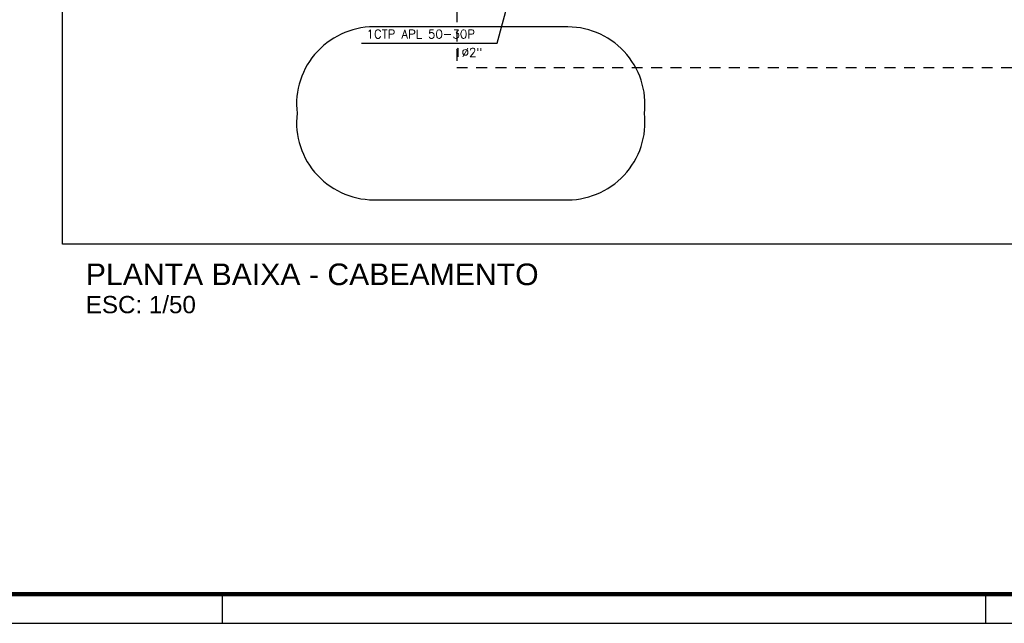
# Model space of a CAD drawing. Extents: x 116.9 to 167.9, y -246.1 to -216.8.
# Tile 2 of 13: x 130.2 to 141.6, y -246.1 to -239.2. Entities that reach past the tile are written whole.
import ezdxf

# ---------------------------------------------------------------- set-up
doc = ezdxf.new("R2010")
doc.units = 0
doc.header["$MEASUREMENT"] = 0
doc.linetypes.add('HIDDEN', pattern=[0.375, 0.25, -0.125])
doc.layers.get('0').update_dxf_attribs({"linetype": 'CONTINUOUS'})
for name, color, linetype in [('LINHA', 40, 'CONTINUOUS'), ('paredes1', 8, 'CONTINUOUS'), ('PRANCHA', 8, 'CONTINUOUS'), ('TEXTO', 4, 'CONTINUOUS')]:
    doc.layers.add(name, color=color, linetype=linetype)
doc.styles.add('ARIAL', font='ARIAL.TTF')
doc.styles.add('ROMANS', font='romans')

# ---------------------------------------------------------------- blocks, each defined once
blk = doc.blocks.new('A1 1-50')
at = {"layer": 'PRANCHA'}
for p, q in [((3801.761, 242.703), (3801.761, 243.04)), ((3810.59, 242.703), (3810.59, 243.04)), ((3794.895, 242.703), (3837.076, 242.703))]:
    blk.add_line(p, q, dxfattribs=at)
at = {"layer": 'PRANCHA', "const_width": 0.0506}
blk.add_lwpolyline([(3795.739, 271.74), (3795.739, 243.04), (3836.739, 243.04), (3836.739, 271.74), (3795.739, 271.74)], dxfattribs=at)

msp = doc.modelspace()

# ---------------------------------------------------------------- linework, layer by layer
at = {"layer": 'LINHA'}
for p, q in [((135.753, -239.421), (135.876, -238.968)), ((134.182, -239.421), (135.753, -239.421))]:
    msp.add_line(p, q, dxfattribs=at)
at = {"layer": 'paredes1'}
msp.add_lwpolyline([(130.725, -220.03), (156.811, -220.03), (156.811, -241.749), (130.725, -241.749)], close=True, dxfattribs=at)
at = {"layer": 'paredes1', "linetype": 'HIDDEN', "ltscale": 0.5}
msp.add_lwpolyline([(135.286, -237.703), (135.286, -239.703), (155.273, -239.703), (155.273, -237.703)], dxfattribs=at)
at = {"layer": 'paredes1'}
for points in [[(137.458, -240.235, 0.462855), (136.523, -239.235), (134.373, -239.235)], [(134.373, -241.235), (136.523, -241.235, 0.462855), (137.458, -240.235)]]:
    msp.add_lwpolyline(points, format="xyb", dxfattribs=at)
for centre, start, end in [((134.33, -240.131), 87.2652, 186.6145), ((134.33, -240.338), 173.3855, 272.7348)]:
    msp.add_arc(centre, 0.898, start, end, dxfattribs=at)

# ---------------------------------------------------------------- block references
msp.add_blockref('A1 1-50', (-3669.184, -488.84))

# ---------------------------------------------------------------- texts
at = {"layer": 'TEXTO', "color": 2}
for s, height, style, p in [('1CTP APL 50-30P', 0.1, 'ROMANS', (134.242, -239.367)), ('1%%C2"', 0.1, 'ROMANS', (135.257, -239.579)), ('ESC: 1/50', 0.2, 'ARIAL', (130.994, -242.548))]:
    msp.add_text(s, height=height, dxfattribs=dict(at, style=style)).set_placement(p)
at = {"layer": 'TEXTO', "style": 'ARIAL'}
msp.add_text('PLANTA BAIXA - CABEAMENTO', height=0.25, dxfattribs=at).set_placement((130.994, -242.223))

doc.saveas('drawing.dxf')
